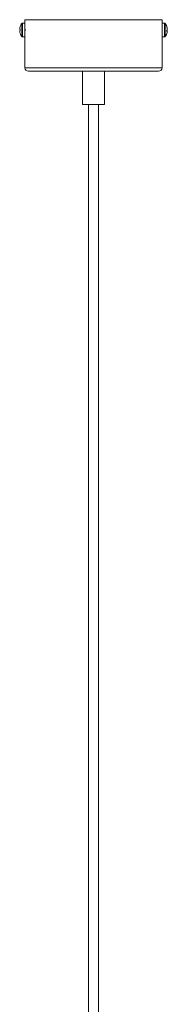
# Model space of a CAD drawing. Header units: millimetres. Extents: x -141 to 547, y -1737 to 129.
# Tile 4 of 6: x 364 to 450, y -804 to -230. Entities that reach past the tile are written whole.
import ezdxf

# ---------------------------------------------------------------- set-up
doc = ezdxf.new("R2010")
doc.units = ezdxf.units.MM

msp = doc.modelspace()

# ---------------------------------------------------------------- linework, layer by layer
at = {"color": 7, "linetype": 'Continuous', "lineweight": 15}
for p, q in [((364.37, -234.31), (364.39, -234.32)), ((367.17, -232.26), (365.69, -232.26)), ((367.17, -230.21), (367.17, -258.21)), ((367.17, -230.21), (447.17, -230.21)), ((447.17, -258.21), (447.17, -230.21)), ((448.66, -232.26), (447.17, -232.26)), ((364.39, -235.83), (364.11, -235.8)), ((364.11, -236.73), (364.39, -236.7)), ((364.39, -238.21), (364.37, -238.22)), ((365.69, -240.26), (367.17, -240.26)), ((447.17, -240.26), (448.66, -240.26)), ((450.24, -236.54), (449.96, -236.53)), ((449.97, -236.82), (450.24, -236.86)), ((450.21, -235.68), (450.24, -235.67)), ((445.17, -260.21), (369.17, -260.21)), ((400.67, -260.21), (400.67, -279.71)), ((413.67, -279.71), (413.67, -260.21)), ((413.67, -279.71), (400.67, -279.71)), ((404.17, -279.71), (404.17, -1538.11)), ((410.17, -1538.11), (410.17, -279.71))]:
    msp.add_line(p, q, dxfattribs=at)
at = {"color": 8, "linetype": 'Continuous', "lineweight": 15}
for p, q in [((365.3, -240.07), (365.3, -232.46)), ((365.69, -240.26), (365.69, -232.26)), ((448.66, -232.26), (448.66, -240.26)), ((449.05, -232.46), (449.05, -240.07)), ((367.17, -258.21), (447.17, -258.21))]:
    msp.add_line(p, q, dxfattribs=at)
at = {"color": 7, "linetype": 'Continuous', "lineweight": 15, "flags": 128}
for points in [[(367.17, -234.27), (367.17, -234.26), (367.18, -234.38), (367.19, -234.71), (367.21, -235.22), (367.22, -235.84), (367.22, -236.26)], [(450.21, -236.85), (450.22, -236.72), (450.24, -236.54)]]:
    msp.add_lwpolyline(points, dxfattribs=at)
at = {"color": 7, "linetype": 'Continuous', "lineweight": 15}
for centre, radius, start, end in [((370.61, -236.26), 6.52, 162.63227, 175.94341), ((370.57, -236.26), 6.5, 144.21696, 162.47183), ((365.69, -232.74), 0.48, 90, 144.21696), ((448.66, -232.74), 0.48, 35.78304, 90), ((443.77, -236.26), 6.5, 11.8597, 35.78304), ((444.54, -236.1), 5.71, 4.31061, 18.56533), ((449.08, -234.43), 0.892, 350.49983, 9.50017), ((444.33, -236.43), 5.93, 4.34168, 18.24853), ((370.61, -236.27), 6.52, 184.05659, 197.36773), ((372.14, -236.26), 7.77, 176.78738, 183.21262), ((370.57, -236.26), 6.5, 197.52817, 215.78304), ((365.69, -239.78), 0.48, 215.78304, 270), ((327.25, -236.27), 39.97, 357.1696, 0.0008), ((448.66, -239.78), 0.48, 270, 324.21696), ((443.77, -236.26), 6.5, 324.21696, 348.1403), ((449.07, -235.7), 1.2, 317.58388, 346.32909), ((443.09, -236.92), 6.88, 356.58616, 3.41384), ((449.3, -236.62), 0.966, 312.84814, 346.18175), ((449.25, -236.76), 1.01, 12.33476, 29.29423), ((444.53, -236.43), 5.72, 348.14297, 355.68396), ((369.17, -258.21), 2, 180, 270), ((445.17, -258.21), 2, 270, 0)]:
    msp.add_arc(centre, radius, start, end, dxfattribs=at)

doc.saveas('drawing.dxf')
